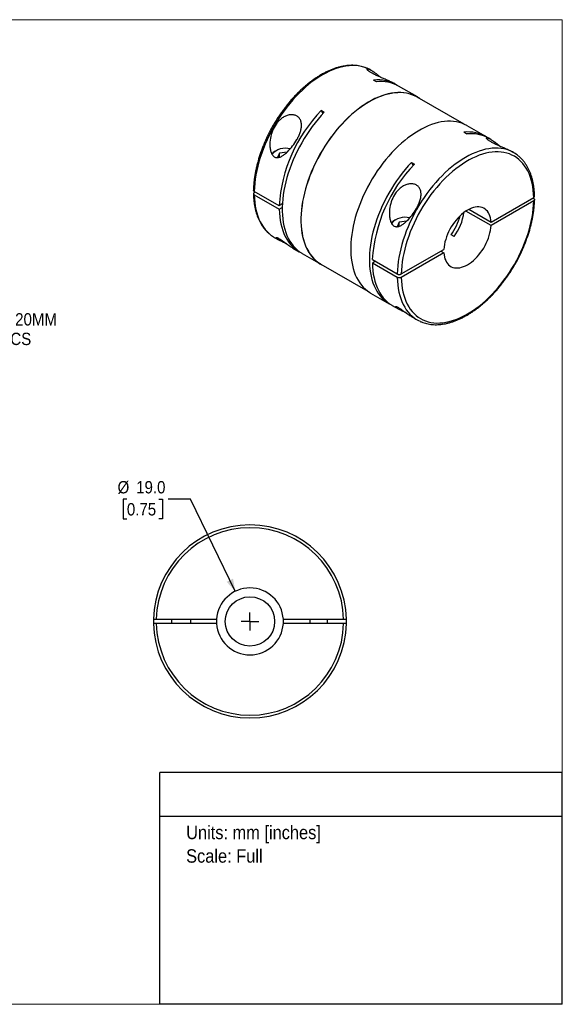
# Model space of a CAD drawing. Header units: millimetres. Extents: x 0 to 432, y 0 to 279.
# Tile 2 of 2: x 278 to 432, y 0 to 279. Entities that reach past the tile are written whole.
import ezdxf
from ezdxf.enums import TextEntityAlignment as Align

# ---------------------------------------------------------------- set-up
doc = ezdxf.new("R2010")
doc.units = ezdxf.units.MM
doc.linetypes.add('SLD-Solid', pattern=[0])
doc.layers.add('SLD-0', color=7, linetype='SLD-Solid', lineweight=25)
doc.layers.add('TEXT', color=140, linetype='SLD-Solid', lineweight=25)
doc.styles.add('SLDTEXTSTYLE0', font='GOTHIC.TTF', dxfattribs={"width": 0.913})
doc.dimstyles.new('SLDDIMSTYLE0', dxfattribs={"dimtxt": 3.5, "dimasz": 3.5, "dimexe": 0, "dimexo": 0.0625, "dimgap": 0.875, "dimtad": 0, "dimtih": 1, "dimtoh": 1, "dimdec": 1, "dimrnd": 1e-09, "dimzin": 4, "dimdsep": 46, "dimtxsty": 'SLDTEXTSTYLE0', "dimsah": 1, "dimcen": 0, "dimadec": 0, "dimazin": 1, "dimtfac": 1, "dimtdec": 1, "dimtofl": 0, "dimtmove": 0, "dimatfit": 3, "dimfxl": 0, "dimfrac": 2, "dimtolj": 1, "dimtzin": 12, "dimarcsym": 0})
doc.dimstyles.new('SLDDIMSTYLE4', dxfattribs={"dimtxt": 3.5, "dimasz": 3.5, "dimexe": 0, "dimexo": 0.0625, "dimgap": 0.875, "dimtad": 0, "dimtih": 1, "dimtoh": 1, "dimdec": 1, "dimrnd": 1e-09, "dimzin": 12, "dimdsep": 46, "dimtxsty": 'SLDTEXTSTYLE0', "dimsah": 1, "dimcen": 0, "dimadec": 0, "dimazin": 3, "dimtfac": 1, "dimtdec": 1, "dimtofl": 0, "dimtmove": 0, "dimatfit": 3, "dimfxl": 0, "dimfrac": 2, "dimtolj": 1, "dimtzin": 12, "dimarcsym": 0})

# ---------------------------------------------------------------- blocks, each defined once
blk = doc.blocks.new('SW_NOTE_0')
at = {"layer": 'TEXT', "color": 0, "insert": (0, 4.87), "char_height": 3.81, "attachment_point": 1, "style": 'SLDTEXTSTYLE0'}
blk.add_mtext('Units: mm [inches]', dxfattribs=at)
blk = doc.blocks.new('SW_NOTE_0_1')
at = {"layer": 'TEXT', "color": 0, "insert": (0, 4.87), "char_height": 3.81, "attachment_point": 1, "style": 'SLDTEXTSTYLE0'}
blk.add_mtext('Scale: Full', dxfattribs=at)
blk = doc.blocks.new('Block1')
at = {"layer": 'TEXT'}
for p, q in [((431.8, 65.76), (317.5, 65.76)), ((317.5, 0), (317.5, 65.76)), ((431.8, 0), (431.8, 65.76)), ((317.5, 53.39), (431.8, 53.39)), ((431.8, 0), (317.5, 0))]:
    blk.add_line(p, q, dxfattribs=at)
at = {"layer": 'TEXT', "color": 140}
for name, p in [('SW_NOTE_0', (324.99, 45.8)), ('SW_NOTE_0_1', (324.99, 39.13))]:
    blk.add_blockref(name, p, dxfattribs=at)
at = {"layer": 'TEXT', "color": 140, "style": 'SLDTEXTSTYLE0', "width": 0.913, "flags": 2}
for tag, height, p in [('AUTOATTR0', 4.23, (355.59, 56.71)), ('AUTOATTR1_0', 4.76, (333.82, 29.88)), ('AUTOATTR1_1', 4.76, (326.05, 23.73)), ('AUTOATTR1_2', 4.76, (337.78, 17.57))]:
    blk.add_attdef(tag, text='', height=height, dxfattribs=at).set_placement(p, align=Align.BOTTOM_LEFT)
blk = doc.blocks.new('Block2')
at = {"color": 7, "linetype": 'SLD-Solid', "lineweight": 18}
for p, q in [((0, 279.4), (431.8, 279.4)), ((0, 279.4), (0, 0)), ((431.8, 279.4), (431.8, 0)), ((0, 0), (431.8, 0))]:
    blk.add_line(p, q, dxfattribs=at)
blk = doc.blocks.new('_D_4')
at = {"layer": 'SLD-0'}
for p, q in [((308.16, 143.3), (307.09, 143.3)), ((307.09, 143.3), (307.09, 137.75)), ((317.21, 143.3), (318.27, 143.3)), ((318.27, 143.3), (318.27, 137.75)), ((326.2, 143.3), (319.85, 143.3)), ((338.94, 117.19), (326.2, 143.3)), ((307.09, 137.75), (308.16, 137.75)), ((318.27, 137.75), (317.21, 137.75))]:
    blk.add_line(p, q, dxfattribs=at)
blk.add_solid([(338.94, 117.19), (338.31, 120.77), (336.51, 119.89)], dxfattribs=at)
at = {"layer": 'SLD-0', "char_height": 3.5, "attachment_point": 1, "style": 'SLDTEXTSTYLE0'}
for s, insert in [('%%c', (305.52, 148.48)), ('19.0', (310.8, 148.48)), ('0.75', (308.16, 142.22))]:
    blk.add_mtext(s, dxfattribs=dict(at, insert=insert))
blk = doc.blocks.new('SW_CENTERMARKSYMBOL_1')
at = {"layer": 'SLD-0', "color": 0}
for q in [(-2.54, 0), (0, 2.54), (0, -2.54), (2.54, 0)]:
    blk.add_line((0, 0), q, dxfattribs=at)
blk = doc.blocks.new('_D_7')
at = {"layer": 'SLD-0'}
for p, q in [((239.82, 202.61), (250.78, 191.65)), ((250.78, 191.65), (256.33, 191.65))]:
    blk.add_line(p, q, dxfattribs=at)
blk.add_solid([(239.82, 202.61), (241.59, 199.43), (243, 200.84)], dxfattribs=at)
at = {"layer": 'SLD-0', "char_height": 3.5, "attachment_point": 1, "style": 'SLDTEXTSTYLE0'}
for s, insert in [('M5-0.8 X 20MM', (257.92, 196.12)), ('SHCS', (269.14, 190.57))]:
    blk.add_mtext(s, dxfattribs=dict(at, insert=insert))

msp = doc.modelspace()

# ---------------------------------------------------------------- linework, layer by layer
for p, q in [((377.56, 265.02), (377.41, 265.1)), ((379.06, 261.75), (378.21, 262.24)), ((384.48, 261.02), (383.92, 261.35)), ((390.64, 257.47), (385.33, 260.53)), ((403.93, 249.74), (390.61, 257.42)), ((364.21, 253.18), (363.36, 253.67)), ((363.36, 253.67), (363.82, 252.76)), ((410.08, 246.24), (404.78, 249.3)), ((403.81, 247.46), (404.65, 246.97)), ((411.5, 245.42), (410.93, 245.75)), ((350.38, 242.17), (350.24, 242.08)), ((351.51, 241.52), (350.93, 240.26)), ((353.7, 241.85), (351.51, 241.52)), ((351.51, 240.38), (351.51, 241.52)), ((418, 241.67), (417.86, 241.75)), ((388.96, 238.89), (389.81, 238.4)), ((388.96, 238.89), (389.42, 237.98)), ((351.42, 226.59), (344.34, 230.68)), ((344.63, 230.51), (344.34, 230.35)), ((344.34, 229.7), (351.42, 225.62)), ((352.3, 227.11), (351.42, 226.59)), ((411.57, 221.97), (423.67, 228.96)), ((423.67, 227.98), (411.57, 220.99)), ((423.39, 228.79), (423.67, 228.63)), ((351.42, 225.62), (352.26, 226.1)), ((411.57, 220.99), (404.44, 225.11)), ((405.29, 225.6), (411.57, 221.97)), ((384.33, 222.57), (384.18, 222.49)), ((385.46, 221.92), (384.87, 220.66)), ((387.64, 222.26), (385.46, 221.92)), ((385.46, 220.78), (385.46, 221.92)), ((401.06, 217.85), (400.21, 218.34)), ((350.02, 217.64), (351.4, 216.84)), ((355.27, 214.6), (357.09, 213.56)), ((357.93, 213.07), (363.24, 210.01)), ((386.06, 207.25), (398.16, 214.23)), ((398.16, 213.25), (386.06, 206.27)), ((397.31, 213.74), (398.16, 213.25)), ((363.26, 210.05), (376.58, 202.36)), ((377.86, 211.33), (384.93, 207.25)), ((378.71, 210.84), (377.86, 210.35)), ((384.93, 206.27), (377.86, 210.35)), ((377.38, 201.84), (382.68, 198.78)), ((383.53, 198.29), (385.34, 197.24)), ((389.22, 195.01), (390.6, 194.21)), ((315.72, 109.25), (315.72, 108.05)), ((316.52, 109.25), (333.63, 109.25)), ((320.86, 109.25), (320.86, 108.05)), ((326.36, 108.05), (326.36, 109.25)), ((352.59, 109.25), (369.7, 109.25)), ((360.11, 109.25), (360.11, 108.05)), ((365.11, 108.05), (365.11, 109.25)), ((370.5, 108.05), (370.5, 109.25)), ((333.63, 108.05), (316.52, 108.05)), ((369.7, 108.05), (352.59, 108.05)), ((326.36, 86.96), (326.36, 86.97))]:
    msp.add_line(p, q)
at = {"flags": 128}
for points in [[(376.62, 265.51), (376.19, 265.69), (375.43, 265.95), (374.65, 266.15), (373.83, 266.29), (373, 266.37), (372.14, 266.38), (371.25, 266.33), (370.35, 266.22), (369.44, 266.05), (368.5, 265.81), (367.56, 265.52), (366.61, 265.16), (365.65, 264.75), (364.68, 264.27), (363.71, 263.74), (362.75, 263.16), (361.78, 262.51), (360.82, 261.82), (359.87, 261.08), (358.92, 260.28), (357.99, 259.44), (357.08, 258.56), (356.17, 257.63), (355.29, 256.66), (354.43, 255.65), (353.59, 254.61), (352.78, 253.53), (352, 252.42), (351.24, 251.29), (350.52, 250.13), (349.82, 248.95), (349.17, 247.75), (348.55, 246.53), (347.96, 245.3), (347.42, 244.06), (346.92, 242.82), (346.45, 241.57), (346.04, 240.32), (345.66, 239.07), (345.33, 237.83), (345.05, 236.6), (344.81, 235.38), (344.62, 234.17), (344.48, 232.99), (344.39, 231.82), (344.34, 230.68)], [(377.41, 265.1), (376.91, 265.37), (376.62, 265.51)], [(391.44, 256.94), (391.22, 257.1), (390.55, 257.51), (389.85, 257.87), (389.12, 258.16), (388.36, 258.4), (387.58, 258.58), (386.76, 258.69), (385.92, 258.74), (385.06, 258.74), (384.19, 258.67), (383.29, 258.54), (382.37, 258.35), (381.45, 258.1), (380.51, 257.79), (379.56, 257.42), (378.61, 256.99), (377.66, 256.51), (376.7, 255.97), (375.74, 255.37), (374.78, 254.73), (373.84, 254.03), (372.89, 253.28), (371.96, 252.49), (371.04, 251.64), (370.14, 250.76), (369.25, 249.83), (368.38, 248.87), (367.53, 247.86), (366.7, 246.82), (365.9, 245.75), (365.13, 244.65), (364.38, 243.53), (363.67, 242.38), (362.99, 241.21), (362.34, 240.02), (361.73, 238.81), (361.15, 237.59), (360.61, 236.37), (360.12, 235.13), (359.66, 233.9), (359.25, 232.66), (358.88, 231.42), (358.56, 230.2), (358.28, 228.98), (358.04, 227.77), (357.85, 226.57), (357.71, 225.4), (357.62, 224.24), (357.57, 223.11), (357.57, 222), (357.62, 220.92), (357.71, 219.88), (357.85, 218.86), (358.04, 217.89), (358.28, 216.95), (358.56, 216.05), (358.88, 215.2), (359.25, 214.39), (359.66, 213.63), (360.12, 212.92), (360.61, 212.26), (361.15, 211.65), (361.73, 211.1), (362.34, 210.6), (362.99, 210.16), (363.67, 209.77), (364.09, 209.57)], [(390.61, 257.42), (390.53, 257.47), (389.83, 257.82), (389.1, 258.12), (388.34, 258.36), (387.56, 258.53), (386.74, 258.65), (385.91, 258.7), (385.05, 258.69), (384.17, 258.62), (383.28, 258.49), (382.36, 258.3), (381.44, 258.05), (380.5, 257.74), (379.56, 257.38), (378.61, 256.95), (377.65, 256.47), (376.7, 255.93), (375.74, 255.34), (374.79, 254.69), (373.84, 253.99), (372.9, 253.25), (371.97, 252.45), (371.05, 251.61), (370.15, 250.73), (369.26, 249.8), (368.39, 248.84), (367.54, 247.84), (366.72, 246.8), (365.92, 245.73), (365.15, 244.63), (364.4, 243.51), (363.69, 242.36), (363.01, 241.19), (362.36, 240), (361.75, 238.8), (361.18, 237.59), (360.64, 236.36), (360.15, 235.13), (359.69, 233.9), (359.28, 232.66), (358.91, 231.43), (358.59, 230.2), (358.31, 228.98), (358.07, 227.78), (357.89, 226.59), (357.75, 225.41), (357.65, 224.26), (357.6, 223.13), (357.6, 222.02), (357.65, 220.95), (357.75, 219.9), (357.89, 218.89), (358.07, 217.92), (358.31, 216.98), (358.59, 216.09), (358.91, 215.23), (359.28, 214.43), (359.69, 213.67), (360.15, 212.96), (360.64, 212.3), (361.18, 211.69), (361.75, 211.14), (362.36, 210.64), (363.01, 210.2), (363.26, 210.05)], [(364.21, 253.18), (363.32, 252.21), (362.46, 251.2), (361.61, 250.16), (360.8, 249.09), (360, 247.98), (359.24, 246.84), (358.51, 245.68), (357.81, 244.5), (357.15, 243.3), (356.53, 242.08), (355.94, 240.85), (355.39, 239.61), (354.88, 238.36), (354.41, 237.11), (353.99, 235.86), (353.61, 234.6), (353.28, 233.36), (352.99, 232.12), (352.75, 230.9), (352.56, 229.69), (352.41, 228.5), (352.31, 227.32), (352.27, 226.18), (352.27, 225.06), (352.31, 223.96), (352.41, 222.9), (352.56, 221.88), (352.75, 220.89), (352.99, 219.95), (353.28, 219.04), (353.61, 218.18), (353.99, 217.37), (354.41, 216.6), (354.88, 215.89), (355.39, 215.23), (355.94, 214.62), (356.53, 214.07), (357.15, 213.57), (357.81, 213.14), (357.93, 213.07)], [(404.78, 249.3), (404.69, 249.35), (404, 249.7), (403.27, 250), (402.51, 250.24), (401.72, 250.41), (400.9, 250.53), (400.07, 250.58), (399.21, 250.57), (398.33, 250.5), (397.43, 250.38), (396.52, 250.18), (395.59, 249.93), (394.65, 249.62), (393.71, 249.26), (392.75, 248.83), (391.8, 248.34), (390.84, 247.8), (389.88, 247.21), (388.93, 246.56), (387.98, 245.87), (387.04, 245.12), (386.1, 244.32), (385.18, 243.48), (384.28, 242.59), (383.39, 241.67), (382.52, 240.7), (381.67, 239.7), (380.84, 238.66), (380.04, 237.59), (379.27, 236.49), (378.52, 235.36), (377.81, 234.21), (377.13, 233.04), (376.48, 231.85), (375.87, 230.65), (375.29, 229.43), (374.76, 228.2), (374.26, 226.97), (373.81, 225.73), (373.39, 224.5), (373.02, 223.26), (372.7, 222.03), (372.42, 220.81), (372.18, 219.6), (371.99, 218.41), (371.85, 217.23), (371.76, 216.08), (371.71, 214.94), (371.71, 213.84), (371.76, 212.76), (371.85, 211.71), (371.99, 210.7), (372.18, 209.72), (372.42, 208.79), (372.7, 207.89), (373.02, 207.04), (373.39, 206.23), (373.81, 205.47), (374.26, 204.76), (374.76, 204.1), (375.29, 203.49), (375.87, 202.93), (376.48, 202.44), (377.13, 201.99), (377.38, 201.84)], [(417.2, 242.08), (416.78, 242.26), (416.02, 242.52), (415.24, 242.72), (414.42, 242.86), (413.58, 242.94), (412.72, 242.95), (411.84, 242.9), (410.94, 242.79), (410.02, 242.62), (409.09, 242.38), (408.15, 242.09), (407.2, 241.73), (406.23, 241.32), (405.27, 240.84), (404.3, 240.31), (403.33, 239.72), (402.37, 239.08), (401.41, 238.39), (400.46, 237.65), (399.51, 236.85), (398.58, 236.01), (397.66, 235.12), (396.76, 234.2), (395.88, 233.23), (395.02, 232.22), (394.18, 231.17), (393.37, 230.1), (392.58, 228.99), (391.83, 227.86), (391.1, 226.7), (390.41, 225.52), (389.75, 224.32), (389.13, 223.1), (388.55, 221.87), (388.01, 220.63), (387.5, 219.39), (387.04, 218.14), (386.62, 216.89), (386.25, 215.64), (385.92, 214.4), (385.64, 213.17), (385.4, 211.95), (385.21, 210.74), (385.07, 209.56), (384.98, 208.39), (384.93, 207.25)], [(423.67, 228.96), (423.63, 230.03), (423.53, 231.07), (423.39, 232.08), (423.2, 233.05), (422.96, 233.98), (422.68, 234.87), (422.35, 235.72), (421.98, 236.52), (421.56, 237.26), (421.09, 237.96), (420.59, 238.61), (420.05, 239.2), (419.46, 239.74), (418.84, 240.22), (418.19, 240.64), (417.5, 241), (416.77, 241.3), (416.02, 241.54), (415.23, 241.72), (414.42, 241.84), (413.59, 241.89), (412.73, 241.88), (411.86, 241.81), (410.96, 241.68), (410.05, 241.48), (409.13, 241.23), (408.19, 240.91), (407.25, 240.53), (406.3, 240.09), (405.35, 239.6), (404.39, 239.05), (403.44, 238.44), (402.49, 237.78), (401.54, 237.07), (400.61, 236.31), (399.68, 235.5), (398.77, 234.64), (397.88, 233.74), (397, 232.8), (396.14, 231.82), (395.31, 230.8), (394.5, 229.75), (393.72, 228.67), (392.96, 227.56), (392.24, 226.42), (391.55, 225.26), (390.89, 224.08), (390.27, 222.88), (389.69, 221.67), (389.14, 220.45), (388.64, 219.23), (388.18, 218), (387.76, 216.76), (387.39, 215.53), (387.06, 214.31), (386.77, 213.09), (386.54, 211.89), (386.35, 210.7), (386.2, 209.53), (386.11, 208.37), (386.06, 207.25)], [(388.96, 238.89), (388.07, 237.92), (387.21, 236.92), (386.36, 235.87), (385.54, 234.8), (384.75, 233.69), (383.99, 232.56), (383.26, 231.4), (382.56, 230.21), (381.9, 229.01), (381.27, 227.8), (380.69, 226.56), (380.14, 225.32), (379.63, 224.07), (379.16, 222.82), (378.74, 221.57), (378.36, 220.32), (378.03, 219.07), (377.74, 217.84), (377.5, 216.61), (377.3, 215.4), (377.16, 214.21), (377.06, 213.04), (377.01, 211.89), (377.01, 210.77), (377.06, 209.68), (377.16, 208.62), (377.3, 207.59), (377.5, 206.61), (377.74, 205.66), (378.03, 204.75), (378.36, 203.89), (378.74, 203.08), (379.16, 202.32), (379.63, 201.6), (380.14, 200.94), (380.69, 200.33), (381.27, 199.78), (381.9, 199.29), (382.56, 198.85), (383.11, 198.55)], [(344.34, 229.7), (344.39, 228.61), (344.48, 227.55), (344.62, 226.52), (344.81, 225.54), (345.05, 224.59), (345.33, 223.68), (345.66, 222.82), (346.04, 222.01), (346.45, 221.24), (346.92, 220.52), (347.42, 219.86), (347.96, 219.25), (348.55, 218.69), (349.17, 218.19), (349.25, 218.13)], [(386.06, 206.27), (386.11, 205.19), (386.2, 204.15), (386.35, 203.14), (386.54, 202.17), (386.77, 201.24), (387.06, 200.35), (387.39, 199.51), (387.76, 198.71), (388.18, 197.96), (388.64, 197.26), (389.14, 196.61), (389.69, 196.02), (390.27, 195.49), (390.89, 195.01), (391.55, 194.59), (392.24, 194.22), (392.96, 193.92), (393.72, 193.68), (394.5, 193.5), (395.31, 193.39), (396.14, 193.33), (397, 193.34), (397.88, 193.41), (398.77, 193.55), (399.68, 193.74), (400.61, 194), (401.54, 194.31), (402.49, 194.69), (403.44, 195.13), (404.39, 195.62), (405.35, 196.17), (406.3, 196.78), (407.25, 197.44), (408.19, 198.15), (409.13, 198.91), (410.05, 199.73), (410.96, 200.58), (411.86, 201.48), (412.73, 202.42), (413.59, 203.4), (414.42, 204.42), (415.23, 205.47), (416.02, 206.56), (416.77, 207.67), (417.5, 208.8), (418.19, 209.96), (418.84, 211.14), (419.46, 212.34), (420.05, 213.55), (420.59, 214.77), (421.09, 216), (421.56, 217.23), (421.98, 218.46), (422.35, 219.69), (422.68, 220.91), (422.96, 222.13), (423.2, 223.34), (423.39, 224.53), (423.53, 225.7), (423.63, 226.85), (423.67, 227.98)], [(351.42, 225.62), (351.46, 224.52), (351.56, 223.45), (351.7, 222.43), (351.89, 221.43), (352.13, 220.48), (352.41, 219.57), (352.75, 218.71), (353.13, 217.89), (353.55, 217.12), (354.01, 216.4), (354.52, 215.74), (355.07, 215.13), (355.66, 214.57), (356.29, 214.08), (356.95, 213.64), (357.52, 213.32)], [(411.57, 221.97), (411.51, 222.58), (411.41, 223.16), (411.26, 223.7), (411.06, 224.19), (410.82, 224.64), (410.54, 225.04), (410.22, 225.39), (409.86, 225.68), (409.47, 225.92), (409.04, 226.1), (408.58, 226.22), (408.1, 226.28), (407.6, 226.28), (407.08, 226.21), (406.54, 226.09), (405.99, 225.91), (405.43, 225.67), (404.87, 225.37), (404.31, 225.02), (403.75, 224.61), (403.2, 224.16), (402.66, 223.66), (402.14, 223.12), (401.63, 222.54), (401.15, 221.93), (400.7, 221.28), (400.27, 220.61), (399.88, 219.92), (399.52, 219.21), (399.2, 218.5), (398.92, 217.77), (398.68, 217.05), (398.48, 216.32), (398.33, 215.61), (398.22, 214.91), (398.16, 214.23)], [(398.16, 213.25), (398.22, 212.64), (398.33, 212.06), (398.48, 211.52), (398.68, 211.03), (398.92, 210.58), (399.2, 210.18), (399.52, 209.83), (399.88, 209.54), (400.27, 209.3), (400.7, 209.12), (401.15, 209), (401.63, 208.95), (402.14, 208.95), (402.66, 209.01), (403.2, 209.13), (403.75, 209.32), (404.31, 209.56), (404.87, 209.85), (405.43, 210.21), (405.99, 210.61), (406.54, 211.06), (407.08, 211.56), (407.6, 212.1), (408.1, 212.68), (408.58, 213.3), (409.04, 213.94), (409.47, 214.61), (409.86, 215.3), (410.22, 216.01), (410.54, 216.73), (410.82, 217.45), (411.06, 218.18), (411.26, 218.9), (411.41, 219.61), (411.51, 220.31), (411.57, 220.99)], [(349.25, 218.13), (349.82, 217.75), (350.02, 217.64)], [(377.86, 210.35), (377.91, 209.25), (378, 208.19), (378.14, 207.16), (378.34, 206.17), (378.57, 205.22), (378.86, 204.31), (379.19, 203.44), (379.57, 202.62), (379.99, 201.85), (380.46, 201.14), (380.97, 200.47), (381.52, 199.86), (382.11, 199.31), (382.73, 198.81), (383.4, 198.37), (383.53, 198.29)], [(384.93, 206.27), (384.98, 205.18), (385.07, 204.12), (385.21, 203.09), (385.4, 202.11), (385.64, 201.16), (385.92, 200.25), (386.25, 199.39), (386.62, 198.58), (387.04, 197.81), (387.5, 197.09), (388.01, 196.43), (388.55, 195.82), (389.13, 195.26), (389.75, 194.76), (389.84, 194.7)]]:
    msp.add_lwpolyline(points, dxfattribs=at)
msp.add_circle((343.11, 108.65), 7)
for centre, radius, start, end in [((379.48, 252.09), 10.23, 57.975, 97.1202), ((380.31, 251.48), 10.35, 60.9947, 96.9725), ((394.16, 223.91), 42.83, 135.9792, 176.3996), ((405.07, 237.31), 10.23, 57.9782, 97.1171), ((405.91, 236.7), 10.35, 60.9916, 96.9756), ((351.58, 239.61), 2.81, 118.361, 143.6722), ((353.15, 237.97), 4.95, 73.8055, 139.9151), ((413.43, 233.74), 9.15, 54.3014, 65.6159), ((420.6, 208.64), 42.83, 135.9792, 176.3996), ((387.48, 227.65), 15.77, 323.8243, 345.7191), ((389.05, 226.8), 14.97, 323.3263, 351.9939), ((385.52, 220.01), 2.81, 118.361, 143.6722), ((387.09, 218.38), 4.95, 73.8055, 139.9151), ((395.18, 202.14), 9.15, 234.3014, 245.6159), ((343.11, 108.65), 27.4, 1.2548, 178.7452), ((343.11, 108.65), 26.6, 1.2925, 178.7075), ((343.11, 108.65), 9.5, 3.6211, 176.3789), ((343.11, 108.65), 9.5, 176.3789, 183.6211), ((343.11, 108.65), 9.5, 356.3789, 3.6211), ((343.11, 108.65), 27.4, 181.2548, 358.7452), ((343.11, 108.65), 26.6, 181.2925, 358.7075), ((343.11, 108.65), 9.5, 183.6211, 356.3789)]:
    msp.add_arc(centre, radius, start, end)
for points, knots in [([(376.57, 265.53), (376.45, 265.58), (376.1, 265.74), (375.48, 265.96), (374.74, 266.17), (373.96, 266.32), (373.17, 266.42), (372.35, 266.46), (371.52, 266.45), (370.66, 266.38), (369.79, 266.25), (368.91, 266.07), (368.02, 265.84), (367.11, 265.55), (366.2, 265.21), (365.29, 264.81), (364.37, 264.37), (363.45, 263.87), (362.53, 263.32), (361.61, 262.72), (360.7, 262.08), (359.8, 261.39), (358.91, 260.66), (358.03, 259.89), (357.16, 259.07), (356.3, 258.22), (355.46, 257.33), (354.64, 256.41), (353.84, 255.45), (353.06, 254.46), (352.3, 253.45), (351.57, 252.4), (350.87, 251.34), (350.19, 250.25), (349.54, 249.15), (348.92, 248.02), (348.34, 246.89), (347.79, 245.74), (347.27, 244.58), (346.79, 243.41), (346.34, 242.24), (345.94, 241.07), (345.57, 239.89), (345.24, 238.72), (344.95, 237.56), (344.7, 236.41), (344.5, 235.26), (344.33, 234.13), (344.21, 233.01), (344.14, 231.97), (344.12, 231.31), (344.11, 231.01)], [0, 0, 0, 0, 0.010478, 0.030656, 0.050865, 0.071122, 0.09144, 0.111828, 0.132287, 0.152816, 0.173409, 0.194056, 0.214749, 0.235479, 0.256234, 0.277008, 0.297794, 0.318586, 0.339379, 0.36017, 0.380956, 0.401737, 0.422511, 0.443279, 0.464039, 0.484793, 0.505541, 0.526283, 0.54702, 0.567752, 0.588481, 0.609207, 0.62993, 0.650652, 0.671373, 0.692095, 0.712817, 0.73354, 0.754266, 0.774994, 0.795727, 0.816464, 0.837206, 0.857954, 0.87871, 0.899472, 0.920242, 0.941021, 0.961807, 0.982602, 1, 1, 1, 1]), ([(377.64, 264.3), (377.52, 264.37), (377.27, 264.52), (376.96, 264.73), (376.71, 264.92), (376.52, 265.08), (376.39, 265.22), (376.33, 265.33), (376.32, 265.41), (376.37, 265.46), (376.49, 265.47), (376.68, 265.43), (376.94, 265.33), (377.25, 265.19), (377.6, 265), (378.04, 264.73), (378.59, 264.35), (379.18, 263.91), (379.73, 263.48), (380.07, 263.2), (380.26, 263.04), (380.28, 263.02)], [0, 0, 0, 0, 0.043697, 0.087594, 0.131194, 0.175374, 0.218863, 0.263242, 0.306635, 0.351123, 0.40755, 0.465672, 0.526275, 0.58288, 0.640994, 0.701044, 0.787186, 0.875063, 0.93422, 0.992181, 1, 1, 1, 1]), ([(383.91, 261.34), (383.8, 261.41), (383.56, 261.55), (383.12, 261.77), (382.62, 262.01), (382.06, 262.25), (381.52, 262.49), (380.99, 262.71), (380.5, 262.93), (380, 263.14), (379.49, 263.37), (378.99, 263.6), (378.51, 263.83), (378.05, 264.07), (377.78, 264.22), (377.64, 264.3)], [0, 0, 0, 0, 0.081745, 0.170875, 0.266372, 0.357967, 0.446898, 0.516854, 0.585107, 0.654991, 0.723487, 0.792803, 0.861223, 0.930769, 1, 1, 1, 1]), ([(356.43, 245.37), (356.07, 244.74), (355.25, 243.52), (354.07, 242.17), (353.07, 241.27), (352.28, 240.7), (351.58, 240.37), (351, 240.24), (350.56, 240.25), (350.14, 240.38), (349.77, 240.64), (349.45, 241.02), (349.12, 241.62), (348.87, 242.48), (348.7, 243.92), (348.82, 245.75), (349.42, 247.88), (350.29, 249.52), (351.23, 250.66), (352.05, 251.39), (352.96, 251.97), (353.96, 252.35), (354.98, 252.47), (355.94, 252.32), (356.76, 251.9), (357.35, 251.23), (357.69, 250.37), (357.78, 249.42), (357.67, 248.4), (357.38, 247.38), (356.96, 246.36), (356.62, 245.7), (356.43, 245.37)], [0, 0, 0, 0, 0.0621201, 0.1243969, 0.1567742, 0.1866249, 0.2180539, 0.2343829, 0.2494134, 0.2652237, 0.2808461, 0.2959594, 0.3122744, 0.3435933, 0.3749427, 0.4371298, 0.4994158, 0.5617679, 0.5938316, 0.6242575, 0.6555267, 0.6867747, 0.7180664, 0.7493234, 0.7805637, 0.8118651, 0.8432226, 0.8746176, 0.9050727, 0.9372025, 0.9678316, 1, 1, 1, 1]), ([(411.59, 244.7), (411.46, 244.78), (411.21, 244.93), (410.9, 245.13), (410.65, 245.32), (410.46, 245.49), (410.33, 245.63), (410.27, 245.74), (410.26, 245.82), (410.31, 245.87), (410.43, 245.88), (410.63, 245.84), (410.89, 245.74), (411.19, 245.59), (411.54, 245.4), (411.98, 245.13), (412.53, 244.76), (413.12, 244.31), (413.67, 243.88), (414.01, 243.6), (414.2, 243.45), (414.22, 243.43)], [0, 0, 0, 0, 0.043697, 0.087594, 0.131194, 0.175374, 0.218863, 0.263242, 0.306635, 0.351123, 0.40755, 0.465672, 0.526275, 0.58288, 0.640994, 0.701044, 0.787186, 0.875063, 0.93422, 0.992181, 1, 1, 1, 1]), ([(417.86, 241.75), (417.74, 241.82), (417.5, 241.95), (417.06, 242.17), (416.56, 242.41), (416, 242.66), (415.46, 242.9), (414.94, 243.12), (414.44, 243.33), (413.94, 243.55), (413.43, 243.78), (412.93, 244), (412.45, 244.24), (411.99, 244.47), (411.72, 244.63), (411.59, 244.7)], [0, 0, 0, 0, 0.081745, 0.170875, 0.266372, 0.357967, 0.446898, 0.516854, 0.585107, 0.654991, 0.723487, 0.792803, 0.861223, 0.930769, 1, 1, 1, 1]), ([(423.91, 229.29), (423.9, 229.33), (423.9, 229.73), (423.86, 230.47), (423.77, 231.47), (423.64, 232.45), (423.46, 233.4), (423.24, 234.32), (422.97, 235.2), (422.66, 236.04), (422.31, 236.84), (421.92, 237.6), (421.49, 238.31), (421.03, 238.98), (420.52, 239.6), (419.98, 240.17), (419.41, 240.69), (419.01, 241), (418.81, 241.14)], [0, 0, 0, 0, 0.008746, 0.075533, 0.142339, 0.209138, 0.275914, 0.342648, 0.409315, 0.475884, 0.542325, 0.608604, 0.674688, 0.740551, 0.806178, 0.871565, 0.936727, 1, 1, 1, 1]), ([(390.37, 225.78), (390.01, 225.14), (389.19, 223.92), (388.01, 222.58), (387.01, 221.68), (386.22, 221.11), (385.52, 220.77), (384.94, 220.65), (384.5, 220.66), (384.09, 220.79), (383.71, 221.05), (383.39, 221.42), (383.07, 222.02), (382.81, 222.89), (382.64, 224.32), (382.76, 226.16), (383.36, 228.28), (384.23, 229.93), (385.17, 231.07), (385.99, 231.8), (386.91, 232.38), (387.9, 232.75), (388.92, 232.88), (389.88, 232.73), (390.7, 232.3), (391.29, 231.63), (391.63, 230.78), (391.72, 229.82), (391.61, 228.81), (391.32, 227.79), (390.9, 226.76), (390.56, 226.11), (390.37, 225.78)], [0, 0, 0, 0, 0.06212, 0.124397, 0.156774, 0.186625, 0.218054, 0.234383, 0.249413, 0.265224, 0.280846, 0.295959, 0.312274, 0.343593, 0.374943, 0.43713, 0.499416, 0.561768, 0.593832, 0.624258, 0.655527, 0.686775, 0.718066, 0.749323, 0.780564, 0.811865, 0.843223, 0.874618, 0.905073, 0.937202, 0.967832, 1, 1, 1, 1]), ([(344.34, 230.68), (344.28, 230.72), (344.16, 230.82), (344.09, 230.95), (344.11, 231.01), (344.11, 231.01)], [0, 0, 0, 0, 0.492119, 0.983693, 1, 1, 1, 1]), ([(344.34, 230.35), (344.32, 230.34), (344.28, 230.31), (344.23, 230.27), (344.19, 230.23), (344.15, 230.18), (344.13, 230.13), (344.11, 230.08), (344.11, 230.01), (344.12, 229.93), (344.17, 229.85), (344.24, 229.76), (344.31, 229.72), (344.34, 229.7)], [0, 0, 0, 0, 0.0735081, 0.1448221, 0.2148373, 0.2844991, 0.3547673, 0.4265771, 0.5008057, 0.6231284, 0.7501891, 0.8753187, 1, 1, 1, 1]), ([(344.11, 230.02), (344.11, 229.97), (344.12, 229.58), (344.15, 228.84), (344.24, 227.83), (344.38, 226.85), (344.56, 225.91), (344.78, 224.99), (345.05, 224.11), (345.35, 223.27), (345.7, 222.47), (346.09, 221.71), (346.52, 221), (346.99, 220.33), (347.49, 219.71), (348.03, 219.14), (348.6, 218.62), (349.01, 218.31), (349.21, 218.16)], [0, 0, 0, 0, 0.00877, 0.075555, 0.142359, 0.209157, 0.275932, 0.342664, 0.409329, 0.475897, 0.542336, 0.608613, 0.674695, 0.740557, 0.806182, 0.871568, 0.936729, 1, 1, 1, 1]), ([(423.67, 228.96), (423.71, 228.98), (423.8, 229.04), (423.87, 229.13), (423.91, 229.22), (423.9, 229.27), (423.9, 229.29)], [0, 0, 0, 0, 0.297787, 0.581061, 0.849814, 1, 1, 1, 1]), ([(391.45, 193.78), (391.57, 193.73), (391.92, 193.56), (392.53, 193.35), (393.28, 193.14), (394.05, 192.99), (394.85, 192.89), (395.66, 192.85), (396.5, 192.86), (397.35, 192.93), (398.22, 193.05), (399.11, 193.23), (400, 193.47), (400.9, 193.76), (401.81, 194.1), (402.73, 194.49), (403.65, 194.94), (404.57, 195.44), (405.49, 195.99), (406.4, 196.58), (407.31, 197.23), (408.21, 197.92), (409.11, 198.65), (409.99, 199.42), (410.86, 200.24), (411.72, 201.09), (412.56, 201.98), (413.38, 202.9), (414.18, 203.86), (414.96, 204.85), (415.71, 205.86), (416.45, 206.9), (417.15, 207.97), (417.83, 209.06), (418.48, 210.16), (419.09, 211.28), (419.68, 212.42), (420.23, 213.57), (420.75, 214.73), (421.23, 215.9), (421.67, 217.07), (422.08, 218.24), (422.45, 219.41), (422.78, 220.58), (423.06, 221.75), (423.31, 222.9), (423.52, 224.05), (423.68, 225.18), (423.8, 226.3), (423.88, 227.34), (423.9, 228), (423.9, 228.3)], [0, 0, 0, 0, 0.0104782, 0.030656, 0.0508647, 0.0711217, 0.0914403, 0.111828, 0.1322874, 0.1528162, 0.1734087, 0.1940562, 0.2147494, 0.2354785, 0.2562342, 0.2770083, 0.2977941, 0.318586, 0.3393791, 0.3601699, 0.3809563, 0.4017371, 0.4225113, 0.4432787, 0.4640393, 0.4847933, 0.505541, 0.5262829, 0.5470198, 0.5677522, 0.5884808, 0.6092065, 0.6299299, 0.6506519, 0.6713731, 0.6920945, 0.7128165, 0.73354, 0.7542656, 0.7749943, 0.7957267, 0.8164637, 0.837206, 0.8579544, 0.8787095, 0.8994719, 0.9202421, 0.9410205, 0.9618072, 0.982602, 1, 1, 1, 1]), ([(423.67, 228.63), (423.69, 228.62), (423.73, 228.59), (423.78, 228.55), (423.83, 228.51), (423.86, 228.46), (423.89, 228.41), (423.9, 228.36), (423.91, 228.3), (423.9, 228.23), (423.86, 228.14), (423.79, 228.06), (423.71, 228), (423.67, 227.98)], [0, 0, 0, 0, 0.068723, 0.138384, 0.208985, 0.280524, 0.353002, 0.426421, 0.500779, 0.600882, 0.717466, 0.850513, 1, 1, 1, 1]), ([(353.57, 215.75), (353.54, 215.76), (353.42, 215.82), (353.21, 215.92), (352.84, 216.1), (352.4, 216.31), (351.93, 216.55), (351.53, 216.76), (351.19, 216.96), (350.91, 217.14), (350.7, 217.3), (350.56, 217.44), (350.5, 217.54), (350.5, 217.59), (350.54, 217.62), (350.63, 217.61), (350.75, 217.58), (350.9, 217.52), (351.08, 217.44), (351.23, 217.35), (351.3, 217.31)], [0, 0, 0, 0, 0.00918, 0.046932, 0.085754, 0.159993, 0.238067, 0.312755, 0.389906, 0.46575, 0.541976, 0.61951, 0.694233, 0.745782, 0.796954, 0.846903, 0.886269, 0.923397, 0.962276, 1, 1, 1, 1]), ([(351.3, 217.31), (351.38, 217.26), (351.55, 217.17), (351.81, 216.99), (352.09, 216.81), (352.45, 216.55), (352.9, 216.23), (353.4, 215.87), (353.87, 215.53), (354.31, 215.22), (354.72, 214.95), (355.04, 214.74), (355.21, 214.64), (355.28, 214.61)], [0, 0, 0, 0, 0.057549, 0.116767, 0.173301, 0.233259, 0.349145, 0.465447, 0.578972, 0.696789, 0.812875, 0.928415, 1, 1, 1, 1]), ([(384.93, 207.25), (384.95, 207.23), (385, 207.21), (385.08, 207.18), (385.16, 207.15), (385.26, 207.13), (385.37, 207.12), (385.48, 207.11), (385.6, 207.11), (385.72, 207.13), (385.84, 207.15), (385.96, 207.19), (386.03, 207.23), (386.06, 207.25)], [0, 0, 0, 0, 0.0714185, 0.1467361, 0.2259526, 0.3090679, 0.3960816, 0.4869933, 0.5818025, 0.6805085, 0.7831107, 0.8896081, 1, 1, 1, 1]), ([(386.06, 206.27), (386.04, 206.25), (386, 206.23), (385.93, 206.2), (385.85, 206.18), (385.77, 206.16), (385.69, 206.14), (385.62, 206.13), (385.54, 206.13), (385.46, 206.13), (385.39, 206.13), (385.32, 206.14), (385.25, 206.15), (385.19, 206.17), (385.13, 206.18), (385.07, 206.2), (385.02, 206.22), (384.97, 206.24), (384.95, 206.26), (384.93, 206.27)], [0, 0, 0, 0, 0.07189, 0.142147, 0.210771, 0.277762, 0.343119, 0.406843, 0.468934, 0.529391, 0.588215, 0.645405, 0.700962, 0.754885, 0.807174, 0.857831, 0.906854, 0.954243, 1, 1, 1, 1]), ([(387.51, 196.15), (387.49, 196.16), (387.36, 196.22), (387.15, 196.33), (386.78, 196.51), (386.34, 196.72), (385.88, 196.95), (385.47, 197.17), (385.13, 197.37), (384.85, 197.55), (384.64, 197.71), (384.5, 197.85), (384.44, 197.94), (384.44, 198), (384.48, 198.02), (384.57, 198.02), (384.69, 197.99), (384.84, 197.93), (385.02, 197.84), (385.17, 197.76), (385.25, 197.72)], [0, 0, 0, 0, 0.00918, 0.046932, 0.085754, 0.159993, 0.238067, 0.312755, 0.389906, 0.46575, 0.541976, 0.61951, 0.694233, 0.745782, 0.796954, 0.846903, 0.886269, 0.923397, 0.962276, 1, 1, 1, 1]), ([(385.25, 197.72), (385.33, 197.67), (385.49, 197.57), (385.76, 197.4), (386.03, 197.21), (386.39, 196.96), (386.84, 196.64), (387.34, 196.27), (387.81, 195.93), (388.25, 195.63), (388.66, 195.35), (388.98, 195.15), (389.15, 195.05), (389.22, 195.01)], [0, 0, 0, 0, 0.057549, 0.116767, 0.173301, 0.233259, 0.349145, 0.465447, 0.578972, 0.696789, 0.812875, 0.928415, 1, 1, 1, 1]), ([(315.72, 109.25), (315.72, 109.25), (315.72, 109.25), (315.74, 109.25), (315.76, 109.25), (315.81, 109.25), (315.86, 109.25), (315.94, 109.25), (316.03, 109.25), (316.13, 109.25), (316.25, 109.25), (316.38, 109.25), (316.47, 109.25), (316.52, 109.25)], [0, 0, 0, 0, 0.0714185, 0.1467361, 0.2259526, 0.3090679, 0.3960816, 0.4869933, 0.5818025, 0.6805085, 0.7831107, 0.8896081, 1, 1, 1, 1]), ([(369.7, 109.25), (369.73, 109.25), (369.79, 109.25), (369.88, 109.25), (369.96, 109.25), (370.04, 109.25), (370.11, 109.25), (370.18, 109.25), (370.24, 109.25), (370.29, 109.25), (370.34, 109.25), (370.38, 109.25), (370.42, 109.25), (370.44, 109.25), (370.47, 109.25), (370.48, 109.25), (370.49, 109.25), (370.5, 109.25), (370.5, 109.25), (370.5, 109.25)], [0, 0, 0, 0, 0.07189, 0.142147, 0.210771, 0.277762, 0.343119, 0.406843, 0.468934, 0.529391, 0.588215, 0.645405, 0.700962, 0.754885, 0.807174, 0.857831, 0.906854, 0.954243, 1, 1, 1, 1]), ([(316.52, 108.05), (316.49, 108.05), (316.43, 108.05), (316.34, 108.05), (316.26, 108.05), (316.18, 108.05), (316.11, 108.05), (316.04, 108.05), (315.98, 108.05), (315.92, 108.05), (315.88, 108.05), (315.84, 108.05), (315.8, 108.05), (315.77, 108.05), (315.75, 108.05), (315.74, 108.05), (315.72, 108.05), (315.72, 108.05), (315.72, 108.05), (315.72, 108.05)], [0, 0, 0, 0, 0.07189, 0.142147, 0.210771, 0.277762, 0.343119, 0.406843, 0.468934, 0.529391, 0.588215, 0.645405, 0.700962, 0.754885, 0.807174, 0.857831, 0.906854, 0.954243, 1, 1, 1, 1]), ([(370.5, 108.05), (370.5, 108.05), (370.5, 108.05), (370.49, 108.05), (370.46, 108.05), (370.43, 108.05), (370.38, 108.05), (370.33, 108.05), (370.26, 108.05), (370.17, 108.05), (370.04, 108.05), (369.88, 108.05), (369.77, 108.05), (369.7, 108.05)], [0, 0, 0, 0, 0.068723, 0.138384, 0.208985, 0.280524, 0.353002, 0.426421, 0.500779, 0.600882, 0.717466, 0.850513, 1, 1, 1, 1])]:
    msp.add_open_spline(points, degree=3, knots=knots)

# ---------------------------------------------------------------- block references
at = {"color": 7, "linetype": 'Continuous'}
for name in ['Block2', 'Block1']:
    msp.add_blockref(name, (0, 0), dxfattribs=at)
at = {"layer": 'SLD-0'}
msp.add_blockref('SW_CENTERMARKSYMBOL_1', (343.11, 108.65), dxfattribs=at)

# ---------------------------------------------------------------- dimensions: what is measured, and where the dimension line sits
dim = msp.add_diameter_dim_2p(p1=(233.46, 208.97), p2=(239.82, 202.61), text='M5-0.8 X 20MM\\PSHCS', dimstyle='SLDDIMSTYLE4', override={"dimpost": '<>'}, dxfattribs=at)
dim.commit()
dim.dimension.update_dxf_attribs({"geometry": '_D_7', "text_midpoint": (274.95, 191.65), "dimtype": 163})
dim = msp.add_diameter_dim_2p(p1=(347.28, 100.11), p2=(338.94, 117.19), dimstyle='SLDDIMSTYLE0', dxfattribs=at)
dim.commit()
dim.dimension.update_dxf_attribs({"geometry": '_D_4', "text_midpoint": (312.68, 143.3), "dimtype": 163})

doc.saveas('drawing.dxf')
